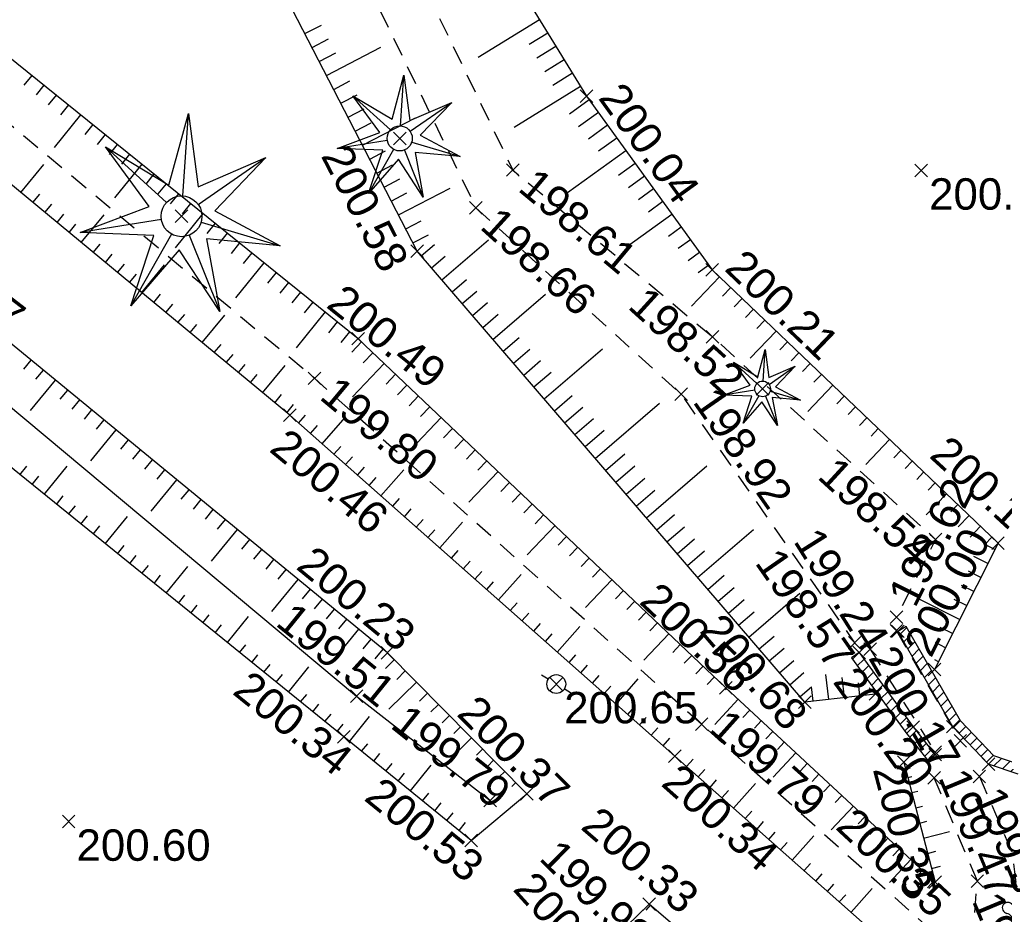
# Model space of a CAD drawing. Extents: x 1616800 to 1632437, y 2248456 to 2251974.
# Tile 88 of 256: x 1617493 to 1617524, y 2251829 to 2251858. Entities that reach past the tile are written whole.
import ezdxf
from ezdxf.enums import TextEntityAlignment as Align

# ---------------------------------------------------------------- set-up
doc = ezdxf.new("R2010")
doc.units = 0
doc.header["$LTSCALE"] = 2
doc.header["$PDMODE"] = 3
doc.header["$PDSIZE"] = 0.2
doc.linetypes.add('CONTINU', pattern=[0])
doc.linetypes.add('FOSSE', pattern=[0.5, 0.3, -0.2])
doc.layers.get('0').update_dxf_attribs({"linetype": 'CONTINUOUS'})
for name, color, linetype in [('X-PTS TOPO-TEXTE TOPOALT', 8, 'CONTINUOUS'), ('X-PTS TOPO-TOPOPOINT', 8, 'CONTINUOUS'), ('Y-FDP TOPO-TOP_AXE_FOSSE', 8, 'CONTINUOUS'), ('Y-FDP TOPO-TOP_BARBULE', 8, 'CONTINUOUS'), ('Y-FDP TOPO-TOP_BATI', 8, 'CONTINUOUS'), ('Y-FDP TOPO-TOP_BORNE', 8, 'CONTINUOUS'), ('Y-FDP TOPO-TOP_TALUS', 8, 'CONTINUOUS'), ('Y-FDP TOPO-TOP_VEGETATION_symb', 8, 'CONTINUOUS')]:
    doc.layers.add(name, color=color, linetype=linetype)
doc.styles.get("Standard").update_dxf_attribs({"font": 'arial.ttf'})

# ---------------------------------------------------------------- blocks, each defined once
blk = doc.blocks.new('TCPOINT_2')
at = {"color": 0}
blk.add_point((0, 0), dxfattribs=at)
at = {"layer": 'X-PTS TOPO-TEXTE TOPOALT'}
blk.add_attdef('ALT', (0.25, 0.25), '', height=0.75, dxfattribs=at)
blk = doc.blocks.new('TCPOINT_C')
at = {"color": 0}
blk.add_point((0, 0), dxfattribs=at)
at = {"layer": 'X-PTS TOPO-TEXTE TOPOALT'}
blk.add_attdef('ALT', text='', height=0.75, dxfattribs=at).set_placement((0.5, 0.09), align=Align.MIDDLE_LEFT)
blk = doc.blocks.new('TCPOINT')
at = {"color": 0}
blk.add_point((0, 0), dxfattribs=at)
at = {"layer": 'X-PTS TOPO-TEXTE TOPOALT'}
blk.add_attdef('ALT', text='', height=0.75, dxfattribs=at).set_placement((0.25, -0.25), align=Align.TOP_LEFT)
blk = doc.blocks.new('p_b')
at = {"color": 0, "elevation": -1000}
for points in [[(-0.265, 0.14), (-0.484, 0.256)], [(0.499, -0.265), (0.265, -0.14)]]:
    blk.add_lwpolyline(points, dxfattribs=at)
at = {"color": 0}
blk.add_circle((0, 0), 0.3, dxfattribs=at)
blk = doc.blocks.new('Arbre composé')
for centre, major_axis, start_param, end_param in [((0.053, 0.929), (-0.0621, 0.0621), -0.814049, 1.170078), ((0.053, 0.929), (0.0621, 0.0621), 5.055805, 7.039932), ((-0.29, 0.794), (0.0543, 0.0543), 6.27112, 9.712496), ((-0.128, 0.856), (0.0756, 0.0756), 2.437811, 4.160139), ((-0.128, 0.856), (-0.0756, 0.0756), 2.589343, 4.311671), ((0.229, 0.846), (-0.0756, 0.0756), 0.343416, 2.065744), ((0.229, 0.846), (0.0756, 0.0756), 3.63654, 5.358868), ((0.366, 0.751), (0.0611, 0.0611), 5.442007, 7.443818), ((-0.447, 0.666), (-0.0621, 0.0621), -0.261799, 1.722328), ((-0.44, 0.401), (-0.243, 0.243), -1.12231, -0.636034), ((0.479, 0.624), (-0.0687, 0.0687), 1.943234, 4.662706), ((0.509, 0.73), (0.0414, 0.0414), 2.084224, 4.724816), ((-0.72, 0.469), (-0.0621, 0.0621), 0.261799, 2.245927), ((-0.72, 0.469), (-0.0621, 0.0621), 4.560857, 6.544985), ((-0.563, 0.585), (-0.0756, 0.0756), 1.419265, 3.141593), ((-0.5, 0.551), (-0.031, 0.031), 2.648002, 5.490599), ((0.419, 0.476), (-0.0439, 0.0439), -1.123056, 1.960793), ((0.66, 0.41), (0.0621, 0.0621), 6.021386, 8.005513), ((-0.741, 0.276), (0.0756, 0.0756), 5.235988, 6.958316), ((0.455, 0.647), (0.162, 0.162), 3.648866, 4.555851), ((0.721, 0.35), (-0.0738, 0.0738), 3.545603, 5.353199), ((-0.819, 0.097), (0.0621, 0.0621), 0.372067, 2.356194), ((-0.741, 0.276), (-0.0756, 0.0756), 1.942863, 3.665191), ((0, 0), (0.177, 0.177), 5.497787, 11.780972), ((0.83, 0.205), (-0.0756, 0.0756), -0.67513, 1.047198), ((0.83, 0.205), (0.0756, 0.0756), 2.617994, 4.340322), ((-0.924, -0.062), (-0.114, 0.114), 4.443451, 5.394658), ((-0.504, 0.247), (-0.256, 0.256), 1.472466, 2.237887), ((0.908, 0.027), (0.0621, 0.0621), 5.497787, 7.481914), ((0.908, 0.027), (-0.0621, 0.0621), 1.942863, 3.926991), ((-0.761, -0.25), (-0.0867, 0.0867), 3.947739, 8.650944), ((-0.574, -0.193), (0.0595, 0.0595), 3.060826, 6.736019), ((0.83, -0.152), (0.0756, 0.0756), 2.094395, 3.816723), ((0.83, -0.152), (-0.0756, 0.0756), -1.198729, 0.523599), ((0.739, -0.292), (0.0611, 0.0611), 3.899862, 5.901673), ((-0.729, -0.409), (-0.0339, 0.0339), -0.091877, 2.941892), ((-0.625, -0.407), (-0.0621, 0.0621), 1.280346, 3.264473), ((-0.512, -0.463), (0.031, 0.031), 5.760943, 8.603541), ((-0.547, -0.525), (0.0756, 0.0756), 4.532206, 6.254534), ((0.543, -0.52), (-0.0756, 0.0756), 0, 1.722328), ((0.547, -0.454), (-0.0565, 0.0565), -1.34685, 0.669035), ((0.66, -0.334), (-0.0621, 0.0621), 1.419265, 3.403392), ((-0.437, -0.685), (0.0621, 0.0621), 1.390613, 3.374741), ((-0.244, -0.712), (0.0756, 0.0756), 0.494947, 2.217275), ((-0.244, -0.712), (-0.0756, 0.0756), 3.485009, 5.207336), ((0.234, -0.699), (-0.0756, 0.0756), -0.523599, 1.198729), ((0.234, -0.699), (0.0756, 0.0756), 5.608055, 7.330383), ((0.428, -0.677), (-0.0621, 0.0621), 2.879793, 4.863921), ((-0.437, -0.685), (0.0621, 0.0621), 3.374741, 5.358868), ((-0.068, -0.795), (0.0621, 0.0621), 1.914212, 3.89834), ((0.056, -0.777), (-0.0621, 0.0621), 2.356194, 4.340322), ((0.428, -0.677), (-0.0621, 0.0621), 0.895666, 2.879793), ((-0.018, -0.801), (0.069, 0.069), 3.361879, 4.78249)]:
    blk.add_ellipse(centre, major_axis=major_axis, ratio=1, start_param=start_param, end_param=end_param)
blk = doc.blocks.new('resineux compose')
at = {"layer": 'Y-FDP TOPO-TOP_VEGETATION_symb'}
for points in [[(-1.966, 1.574), (-0.356, 0.744), (0.005, 2.519)], [(0.001, 0.5), (0.005, 2.519)], [(0.005, 2.519), (0.359, 0.742), (1.972, 1.566)], [(-2.456, -0.556), (-0.804, 0.185), (-1.966, 1.574)], [(-0.39, 0.313), (-1.966, 1.574)], [(0.392, 0.311), (1.972, 1.566)], [(1.972, 1.566), (0.804, 0.182), (2.454, -0.565)], [(-0.488, -0.11), (-2.456, -0.556)], [(0.487, -0.112), (2.454, -0.565)], [(-0.218, -0.45), (-1.097, -2.267)], [(0.216, -0.451), (1.088, -2.271)], [(-1.097, -2.267), (-0.646, -0.513), (-2.456, -0.556)], [(2.454, -0.565), (0.644, -0.515), (1.088, -2.271)], [(1.088, -2.271), (-0.002, -0.825), (-1.097, -2.267)]]:
    blk.add_lwpolyline(points, dxfattribs=at)
at = {"layer": 'Y-FDP TOPO-TOP_VEGETATION_symb', "ltscale": 2}
blk.add_circle((0, 0), 0.5, dxfattribs=at)

msp = doc.modelspace()

# ---------------------------------------------------------------- hatches: boundary and pattern name
at = {"layer": 'Y-FDP TOPO-TOP_BATI'}
h = msp.add_hatch(dxfattribs=at)
h.set_pattern_fill('ANSI31', color=256, scale=0.08)
h.set_pattern_definition([(45, (0, 0), (-0.179605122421, 0.179605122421), [])])
h.paths.add_polyline_path([(1617520.8676, 2251838.4367), (1617520.6076, 2251838.287), (1617522.3556, 2251835.252), (1617523.4966, 2251834.057), (1617524.4426, 2251833.743), (1617524.5371, 2251834.0277), (1617523.662, 2251834.3182), (1617522.5975, 2251835.433)])
h.paths.add_polyline_path([(1617519.3786, 2251837.615), (1617519.1356, 2251837.439), (1617520.8573, 2251835.062), (1617521.5591, 2251834.1731), (1617521.7946, 2251834.359), (1617521.0966, 2251835.243)])

# ---------------------------------------------------------------- linework, layer by layer
at = {"layer": 'Y-FDP TOPO-TOP_AXE_FOSSE', "linetype": 'FOSSE', "elevation": 201.34, "flags": 128}
for points in [[(1617444.7146, 2251952.57), (1617452.3976, 2251940.796), (1617460.6196, 2251928.277), (1617468.7116, 2251915.913), (1617478.7786, 2251901.59), (1617489.4176, 2251885.289), (1617499.8206, 2251870.603), (1617508.3496, 2251852.976), (1617514.7036, 2251847.668), (1617521.8036, 2251841.21), (1617520.5656, 2251838.736)], [(1617443.6246, 2251952.122), (1617451.0056, 2251939.708), (1617459.2046, 2251927.306), (1617467.3396, 2251914.991), (1617477.4776, 2251900.753), (1617487.6636, 2251884.207), (1617498.2986, 2251870.051), (1617507.1666, 2251851.775), (1617513.7036, 2251845.839), (1617519.2316, 2251837.925)], [(1617514.3586, 2251835.33), (1617502.0266, 2251846.345), (1617484.3546, 2251861.07), (1617469.4536, 2251872.756), (1617456.8476, 2251883.259)], [(1617520.5596, 2251838.3), (1617522.5966, 2251834.801)], [(1617519.7256, 2251837.722), (1617521.7926, 2251834.443)], [(1617521.6961, 2251828.7381), (1617514.3586, 2251835.33)], [(1617522.9721, 2251828.3371), (1617523.139, 2251830.3313), (1617521.7623, 2251833.6248)], [(1617523.2035, 2251833.668), (1617524.2391, 2251831.2517), (1617524.6143, 2251828.3115)]]:
    msp.add_lwpolyline(points, dxfattribs=at)
at = {"layer": 'Y-FDP TOPO-TOP_AXE_FOSSE', "elevation": 201.34, "flags": 128}
msp.add_lwpolyline([(1617461.6736, 2251869.68), (1617474.7596, 2251859.553), (1617487.2186, 2251849.714), (1617503.3716, 2251836.225), (1617507.6216, 2251832.9)], dxfattribs=at)
at = {"layer": 'Y-FDP TOPO-TOP_BARBULE'}
for p, q in [((1617501.7235, 2251857.3215), (1617502.2517, 2251857.5942)), ((1617509.1959, 2251857.7605), (1617507.2467, 2251856.5622)), ((1617509.4577, 2251857.3346), (1617508.8627, 2251856.9687)), ((1617501.9529, 2251856.8772), (1617502.4784, 2251857.1485)), ((1617509.7196, 2251856.9086), (1617509.1142, 2251856.5365)), ((1617502.1822, 2251856.4329), (1617502.7051, 2251856.7028)), ((1617502.4116, 2251855.9886), (1617504.1456, 2251856.8838)), ((1617509.9815, 2251856.4827), (1617509.3658, 2251856.1042)), ((1617493.0261, 2251855.991), (1617492.7775, 2251855.683)), ((1617510.2433, 2251856.0568), (1617509.6173, 2251855.6719)), ((1617493.4152, 2251855.6771), (1617493.1655, 2251855.3675)), ((1617502.6409, 2251855.5444), (1617503.1585, 2251855.8115)), ((1617493.8044, 2251855.3631), (1617493.5534, 2251855.0521)), ((1617502.8703, 2251855.1001), (1617503.3852, 2251855.3659)), ((1617510.5052, 2251855.6308), (1617508.3841, 2251854.3268)), ((1617494.1935, 2251855.0491), (1617493.9414, 2251854.7367)), ((1617510.776, 2251855.2108), (1617510.1525, 2251854.7595)), ((1617494.5826, 2251854.7352), (1617493.7383, 2251853.6887)), ((1617503.0996, 2251854.6558), (1617503.6119, 2251854.9202)), ((1617511.0691, 2251854.8058), (1617510.4378, 2251854.3488)), ((1617494.9718, 2251854.4212), (1617494.7173, 2251854.1058)), ((1617503.329, 2251854.2115), (1617503.8386, 2251854.4745)), ((1617503.5583, 2251853.7672), (1617505.2483, 2251854.6395)), ((1617511.3623, 2251854.4008), (1617510.7556, 2251853.9616)), ((1617495.3609, 2251854.1072), (1617495.1052, 2251853.7903)), ((1617495.75, 2251853.7933), (1617495.4931, 2251853.4749)), ((1617511.6555, 2251853.9958), (1617511.0735, 2251853.5744)), ((1617496.1392, 2251853.4793), (1617495.8811, 2251853.1595)), ((1617503.7877, 2251853.3229), (1617504.292, 2251853.5832)), ((1617511.9487, 2251853.5907), (1617510.0907, 2251852.2458)), ((1617492.6747, 2251852.264), (1617493.4089, 2251853.1509)), ((1617496.5283, 2251853.1653), (1617495.6641, 2251852.0943)), ((1617512.2419, 2251853.1857), (1617511.7091, 2251852.8001)), ((1617496.9174, 2251852.8514), (1617496.657, 2251852.5286)), ((1617504.017, 2251852.8786), (1617504.5187, 2251853.1376)), ((1617497.3066, 2251852.5374), (1617497.0449, 2251852.2131)), ((1617504.2464, 2251852.4343), (1617504.7454, 2251852.6919)), ((1617512.5351, 2251852.7807), (1617512.027, 2251852.4129)), ((1617493.0598, 2251851.9451), (1617493.2799, 2251852.2109)), ((1617497.6957, 2251852.2234), (1617497.4329, 2251851.8977)), ((1617504.4757, 2251851.99), (1617504.9721, 2251852.2462)), ((1617504.7051, 2251851.5457), (1617506.351, 2251852.3953)), ((1617512.8283, 2251852.3757), (1617512.3448, 2251852.0257)), ((1617493.445, 2251851.6263), (1617493.6648, 2251851.8918)), ((1617498.0848, 2251851.9095), (1617497.8208, 2251851.5822)), ((1617513.1214, 2251851.9707), (1617512.6626, 2251851.6385)), ((1617498.474, 2251851.5955), (1617497.5899, 2251850.4999)), ((1617493.8301, 2251851.3074), (1617494.0497, 2251851.5726)), ((1617494.6004, 2251850.6697), (1617495.3306, 2251851.5518)), ((1617498.8631, 2251851.2815), (1617498.5967, 2251850.9514)), ((1617504.9344, 2251851.1014), (1617505.4256, 2251851.3549)), ((1617513.4146, 2251851.5656), (1617511.9673, 2251850.518)), ((1617494.2153, 2251850.9886), (1617494.4346, 2251851.2535)), ((1617499.2522, 2251850.9676), (1617498.9846, 2251850.6359)), ((1617513.7078, 2251851.1606), (1617513.2983, 2251850.8642)), ((1617499.6414, 2251850.6536), (1617499.3726, 2251850.3205)), ((1617505.1638, 2251850.6571), (1617505.6586, 2251850.9125)), ((1617506.0839, 2251849.4807), (1617507.5672, 2251850.7557)), ((1617514.001, 2251850.7556), (1617513.6161, 2251850.477)), ((1617494.9856, 2251850.3509), (1617495.2044, 2251850.6152)), ((1617500.0305, 2251850.3396), (1617499.7605, 2251850.005)), ((1617505.4321, 2251850.2391), (1617505.8545, 2251850.6021)), ((1617514.2942, 2251850.3506), (1617513.9339, 2251850.0898)), ((1617495.3707, 2251850.032), (1617495.5893, 2251850.2961)), ((1617500.4196, 2251850.0257), (1617499.5158, 2251848.9054)), ((1617505.758, 2251849.8599), (1617506.1917, 2251850.2327)), ((1617495.7559, 2251849.7132), (1617495.9742, 2251849.9769)), ((1617496.5262, 2251849.0755), (1617497.2523, 2251849.9526)), ((1617500.8088, 2251849.7117), (1617500.5364, 2251849.3742)), ((1617514.5874, 2251849.9455), (1617514.2517, 2251849.7026)), ((1617496.141, 2251849.3944), (1617496.3591, 2251849.6578)), ((1617501.1979, 2251849.3977), (1617500.9244, 2251849.0587)), ((1617506.4098, 2251849.1015), (1617506.8661, 2251849.4938)), ((1617514.9236, 2251849.5781), (1617514.0333, 2251848.6467)), ((1617501.587, 2251849.0838), (1617501.3123, 2251848.7433)), ((1617506.7358, 2251848.7224), (1617507.2034, 2251849.1243)), ((1617515.285, 2251849.2326), (1617515.0235, 2251848.959)), ((1617496.9113, 2251848.7567), (1617497.1289, 2251849.0195)), ((1617501.9762, 2251848.7698), (1617501.7003, 2251848.4278)), ((1617507.0617, 2251848.3432), (1617507.5406, 2251848.7548)), ((1617507.7136, 2251847.5849), (1617509.3852, 2251849.0217)), ((1617515.6464, 2251848.8871), (1617515.3905, 2251848.6193)), ((1617497.2965, 2251848.4378), (1617497.5138, 2251848.7004)), ((1617502.3653, 2251848.4558), (1617501.4416, 2251847.311)), ((1617516.0079, 2251848.5416), (1617515.7551, 2251848.2771)), ((1617497.6816, 2251848.119), (1617497.8987, 2251848.3812)), ((1617498.4519, 2251847.4813), (1617499.1739, 2251848.3535)), ((1617502.7544, 2251848.1419), (1617502.4761, 2251847.797)), ((1617507.3876, 2251847.964), (1617507.8778, 2251848.3854)), ((1617516.3693, 2251848.1961), (1617516.1186, 2251847.9338)), ((1617498.0668, 2251847.8001), (1617498.2836, 2251848.0621)), ((1617503.1436, 2251847.8279), (1617502.8641, 2251847.4815)), ((1617516.7307, 2251847.8506), (1617515.9018, 2251846.9834)), ((1617503.5249, 2251847.5051), (1617503.2169, 2251847.1806)), ((1617508.0395, 2251847.2057), (1617508.5523, 2251847.6465)), ((1617517.0921, 2251847.5051), (1617516.8455, 2251847.2471)), ((1617498.837, 2251847.1624), (1617499.0534, 2251847.4238)), ((1617508.3654, 2251846.8265), (1617508.8895, 2251847.277)), ((1617509.3432, 2251845.689), (1617511.2031, 2251847.2877)), ((1617493.0001, 2251846.9234), (1617492.7619, 2251846.6333)), ((1617499.2222, 2251846.8436), (1617499.4383, 2251847.1047)), ((1617503.8876, 2251847.1608), (1617503.5821, 2251846.839)), ((1617508.6913, 2251846.4473), (1617509.2267, 2251846.9075)), ((1617517.4536, 2251847.1596), (1617517.209, 2251846.9037)), ((1617493.3865, 2251846.6061), (1617493.1477, 2251846.3152)), ((1617499.6073, 2251846.5248), (1617499.8232, 2251846.7855)), ((1617500.3776, 2251845.8871), (1617501.0956, 2251846.7543)), ((1617504.2502, 2251846.8166), (1617503.2402, 2251845.7526)), ((1617517.815, 2251846.8141), (1617517.5725, 2251846.5604)), ((1617493.7729, 2251846.2888), (1617492.9748, 2251845.3168)), ((1617499.9925, 2251846.2059), (1617500.2081, 2251846.4664)), ((1617504.6129, 2251846.4724), (1617504.3124, 2251846.1558)), ((1617509.0173, 2251846.0682), (1617509.5639, 2251846.5381)), ((1617518.1764, 2251846.4685), (1617517.936, 2251846.217)), ((1617494.1593, 2251845.9715), (1617493.9193, 2251845.6791)), ((1617504.9755, 2251846.1282), (1617504.6775, 2251845.8142)), ((1617518.5378, 2251846.123), (1617517.7432, 2251845.2918)), ((1617494.5458, 2251845.6542), (1617494.3051, 2251845.361)), ((1617500.7628, 2251845.5682), (1617500.9779, 2251845.8281)), ((1617505.3382, 2251845.784), (1617505.0427, 2251845.4727)), ((1617509.6691, 2251845.3098), (1617510.2384, 2251845.7992)), ((1617518.8993, 2251845.7775), (1617518.6629, 2251845.5303)), ((1617494.9322, 2251845.3369), (1617494.6908, 2251845.043)), ((1617501.1479, 2251845.2494), (1617501.3627, 2251845.5088)), ((1617505.7008, 2251845.4397), (1617505.4078, 2251845.1311)), ((1617509.9951, 2251844.9307), (1617510.5756, 2251845.4297)), ((1617510.9728, 2251843.7931), (1617513.021, 2251845.5537)), ((1617519.2607, 2251845.432), (1617519.0264, 2251845.187)), ((1617495.3186, 2251845.0196), (1617495.0766, 2251844.7249)), ((1617501.5249, 2251844.921), (1617501.7471, 2251845.1719)), ((1617502.2737, 2251844.2582), (1617503.0118, 2251845.0918)), ((1617506.0635, 2251845.0955), (1617505.0952, 2251844.0754)), ((1617510.321, 2251844.5515), (1617510.9128, 2251845.0602)), ((1617519.6221, 2251845.0865), (1617519.3899, 2251844.8436)), ((1617495.705, 2251844.7023), (1617494.8964, 2251843.7175)), ((1617501.8993, 2251844.5896), (1617502.1211, 2251844.8401)), ((1617506.4261, 2251844.7513), (1617506.1381, 2251844.4479)), ((1617510.6469, 2251844.1723), (1617511.2501, 2251844.6908)), ((1617519.9836, 2251844.741), (1617519.7534, 2251844.5003)), ((1617496.0914, 2251844.385), (1617495.8482, 2251844.0888)), ((1617506.7887, 2251844.4071), (1617506.5033, 2251844.1063)), ((1617520.345, 2251844.3955), (1617519.5846, 2251843.6001)), ((1617496.4778, 2251844.0677), (1617496.234, 2251843.7707)), ((1617502.648, 2251843.9267), (1617502.8691, 2251844.1764)), ((1617507.1514, 2251844.0629), (1617506.8684, 2251843.7647)), ((1617520.7064, 2251844.05), (1617520.4803, 2251843.8136)), ((1617496.8643, 2251843.7503), (1617496.6198, 2251843.4526)), ((1617503.0224, 2251843.5953), (1617503.2431, 2251843.8446)), ((1617511.2988, 2251843.414), (1617511.9134, 2251843.9423)), ((1617492.6463, 2251843.2735), (1617492.8674, 2251843.5468)), ((1617493.4237, 2251842.6446), (1617494.1529, 2251843.5458)), ((1617497.2507, 2251843.433), (1617497.0056, 2251843.1345)), ((1617503.3968, 2251843.2638), (1617503.6171, 2251843.5128)), ((1617504.1455, 2251842.601), (1617504.8777, 2251843.4281)), ((1617507.514, 2251843.7186), (1617507.2336, 2251843.4232)), ((1617511.6247, 2251843.0348), (1617512.2302, 2251843.5553)), ((1617512.6025, 2251841.8973), (1617514.5292, 2251843.5535)), ((1617521.0678, 2251843.7045), (1617520.8438, 2251843.4702)), ((1617493.035, 2251842.959), (1617493.2549, 2251843.2309)), ((1617497.6371, 2251843.1157), (1617496.818, 2251842.1182)), ((1617503.7711, 2251842.9324), (1617503.9912, 2251843.1809)), ((1617507.8767, 2251843.3744), (1617506.9501, 2251842.3982)), ((1617511.9506, 2251842.6556), (1617512.547, 2251843.1682)), ((1617521.4293, 2251843.359), (1617521.2073, 2251843.1269)), ((1617498.0235, 2251842.7984), (1617497.7771, 2251842.4984)), ((1617508.2393, 2251843.0302), (1617507.9639, 2251842.74)), ((1617521.7907, 2251843.0135), (1617521.5708, 2251842.7835)), ((1617493.8124, 2251842.3301), (1617494.03, 2251842.599)), ((1617504.5199, 2251842.2695), (1617504.7392, 2251842.5173)), ((1617508.602, 2251842.686), (1617508.329, 2251842.3984)), ((1617512.2766, 2251842.2765), (1617512.8637, 2251842.7812)), ((1617522.1521, 2251842.668), (1617521.508, 2251841.9942)), ((1617494.2012, 2251842.0156), (1617494.4176, 2251842.2831)), ((1617498.4099, 2251842.4811), (1617498.1629, 2251842.1803)), ((1617504.8942, 2251841.9381), (1617505.1132, 2251842.1854)), ((1617508.9646, 2251842.3418), (1617508.6942, 2251842.0568)), ((1617522.5135, 2251842.3225), (1617522.2978, 2251842.0968)), ((1617494.5899, 2251841.7011), (1617494.8051, 2251841.9671)), ((1617495.3673, 2251841.0722), (1617496.0769, 2251841.9492)), ((1617498.7963, 2251842.1638), (1617498.5487, 2251841.8623)), ((1617509.3273, 2251841.9975), (1617509.0593, 2251841.7152)), ((1617512.9284, 2251841.5181), (1617513.4973, 2251842.0071)), ((1617522.875, 2251841.977), (1617522.5287, 2251841.6148)), ((1617494.9786, 2251841.3866), (1617495.1926, 2251841.6512)), ((1617499.1828, 2251841.8465), (1617498.9345, 2251841.5442)), ((1617505.2686, 2251841.6066), (1617505.4872, 2251841.8536)), ((1617506.0173, 2251840.9438), (1617506.7437, 2251841.7643)), ((1617509.6899, 2251841.6533), (1617508.8051, 2251840.7211)), ((1617513.2543, 2251841.139), (1617513.814, 2251841.6201)), ((1617523.2364, 2251841.6315), (1617522.9097, 2251841.2898)), ((1617499.5692, 2251841.5292), (1617498.7396, 2251840.5189)), ((1617505.6429, 2251841.2752), (1617505.8612, 2251841.5218)), ((1617510.0526, 2251841.3091), (1617509.7896, 2251841.0321)), ((1617513.5803, 2251840.7598), (1617514.1308, 2251841.233)), ((1617514.2321, 2251840.0014), (1617516.0062, 2251841.5264)), ((1617523.5978, 2251841.286), (1617523.377, 2251841.055)), ((1617495.756, 2251840.7577), (1617495.9677, 2251841.0193)), ((1617499.9556, 2251841.2119), (1617499.7061, 2251840.9081)), ((1617510.4152, 2251840.9649), (1617510.1548, 2251840.6905)), ((1617523.6956, 2251840.895), (1617523.377, 2251841.055)), ((1617496.1448, 2251840.4432), (1617496.3553, 2251840.7034)), ((1617500.342, 2251840.8946), (1617500.0919, 2251840.59)), ((1617506.3917, 2251840.6123), (1617506.6093, 2251840.8581)), ((1617510.7778, 2251840.6207), (1617510.5199, 2251840.3489)), ((1617513.9062, 2251840.3806), (1617514.4476, 2251840.846)), ((1617523.4711, 2251840.4482), (1617523.026, 2251840.6718)), ((1617496.5335, 2251840.1287), (1617496.7428, 2251840.3875)), ((1617497.3109, 2251839.4998), (1617498.0009, 2251840.3527)), ((1617500.7284, 2251840.5773), (1617500.4777, 2251840.2719)), ((1617506.766, 2251840.2809), (1617506.9833, 2251840.5263)), ((1617496.9222, 2251839.8142), (1617497.1304, 2251840.0716)), ((1617501.1149, 2251840.26), (1617500.8634, 2251839.9538)), ((1617507.1404, 2251839.9495), (1617507.3573, 2251840.1944)), ((1617507.8891, 2251839.2866), (1617508.6097, 2251840.1005)), ((1617511.1405, 2251840.2764), (1617510.8851, 2251840.0073)), ((1617514.5581, 2251839.6223), (1617515.0811, 2251840.0719)), ((1617523.2466, 2251840.0014), (1617522.8539, 2251840.1988)), ((1617501.5013, 2251839.9427), (1617500.6612, 2251838.9196)), ((1617507.5148, 2251839.618), (1617507.7313, 2251839.8626)), ((1617511.5031, 2251839.9322), (1617510.66, 2251839.0439)), ((1617514.884, 2251839.2431), (1617515.3979, 2251839.6848)), ((1617523.0221, 2251839.5547), (1617522.6296, 2251839.7519)), ((1617497.6996, 2251839.1853), (1617497.9055, 2251839.4397)), ((1617501.8877, 2251839.6254), (1617501.635, 2251839.3177)), ((1617511.8658, 2251839.588), (1617511.6153, 2251839.3241)), ((1617515.8618, 2251838.1056), (1617517.4832, 2251839.4993)), ((1617498.0883, 2251838.8708), (1617498.293, 2251839.1238)), ((1617502.2741, 2251839.3081), (1617502.0208, 2251838.9996)), ((1617508.2635, 2251838.9551), (1617508.4793, 2251839.1989)), ((1617512.2284, 2251839.2438), (1617511.9805, 2251838.9826)), ((1617515.2099, 2251838.8639), (1617515.7147, 2251839.2978)), ((1617522.5731, 2251838.6611), (1617521.2658, 2251839.318)), ((1617522.7976, 2251839.1079), (1617522.4052, 2251839.305)), ((1617498.4771, 2251838.5563), (1617498.6805, 2251838.8078)), ((1617499.2545, 2251837.9273), (1617499.925, 2251838.7561)), ((1617502.6605, 2251838.9908), (1617502.4066, 2251838.6816)), ((1617508.6379, 2251838.6237), (1617508.8533, 2251838.8671)), ((1617512.5911, 2251838.8995), (1617512.3456, 2251838.641)), ((1617515.5358, 2251838.4848), (1617516.0314, 2251838.9107)), ((1617498.8658, 2251838.2418), (1617499.0681, 2251838.4919)), ((1617503.0469, 2251838.6735), (1617502.7924, 2251838.3635)), ((1617509.0122, 2251838.2923), (1617509.2274, 2251838.5353)), ((1617509.761, 2251837.6294), (1617510.4757, 2251838.4367)), ((1617512.9537, 2251838.5553), (1617512.7108, 2251838.2994)), ((1617522.3486, 2251838.2143), (1617521.9566, 2251838.4113)), ((1617503.4334, 2251838.3562), (1617502.5828, 2251837.3203)), ((1617509.3866, 2251837.9608), (1617509.6014, 2251838.2034)), ((1617513.3164, 2251838.2111), (1617512.515, 2251837.3668)), ((1617516.1877, 2251837.7264), (1617516.665, 2251838.1367)), ((1617499.6432, 2251837.6129), (1617499.8432, 2251837.86)), ((1617503.8198, 2251838.0389), (1617503.564, 2251837.7274)), ((1617513.679, 2251837.8669), (1617513.4411, 2251837.6162)), ((1617522.1241, 2251837.7676), (1617521.8011, 2251837.9299)), ((1617500.0319, 2251837.2984), (1617500.2307, 2251837.5441)), ((1617504.2062, 2251837.7216), (1617503.9498, 2251837.4093)), ((1617510.1353, 2251837.2979), (1617510.3494, 2251837.5398)), ((1617514.0417, 2251837.5227), (1617513.8062, 2251837.2746)), ((1617516.5136, 2251837.3472), (1617516.9817, 2251837.7496)), ((1617500.4207, 2251836.9839), (1617500.6183, 2251837.2282)), ((1617501.1981, 2251836.3549), (1617501.849, 2251837.1595)), ((1617504.5708, 2251837.3803), (1617504.2871, 2251837.0998)), ((1617510.5097, 2251836.9665), (1617510.7234, 2251837.2079)), ((1617514.4043, 2251837.1784), (1617514.1714, 2251836.9331)), ((1617516.8396, 2251836.9681), (1617517.2985, 2251837.3626)), ((1617521.8996, 2251837.3208), (1617521.7847, 2251837.3786)), ((1617500.8094, 2251836.6694), (1617501.0058, 2251836.9122)), ((1617504.9224, 2251837.0248), (1617504.6496, 2251836.7551)), ((1617510.884, 2251836.6351), (1617511.0974, 2251836.8761)), ((1617517.1655, 2251836.5889), (1617517.6153, 2251836.9755)), ((1617518.4062, 2251836.1221), (1617518.3155, 2251836.9181)), ((1617505.2739, 2251836.6693), (1617504.401, 2251835.8061)), ((1617511.2584, 2251836.3036), (1617511.4714, 2251836.5443)), ((1617511.6328, 2251835.9722), (1617512.3417, 2251836.773)), ((1617514.767, 2251836.8342), (1617514.5365, 2251836.5915)), ((1617518.903, 2251836.1788), (1617518.8306, 2251836.8145)), ((1617519.3998, 2251836.2354), (1617519.3525, 2251836.6509)), ((1617501.5868, 2251836.0405), (1617501.7809, 2251836.2804)), ((1617505.6255, 2251836.3138), (1617505.3745, 2251836.0656)), ((1617515.1585, 2251836.4631), (1617515.119, 2251836.4205)), ((1617517.4914, 2251836.2097), (1617517.8572, 2251836.5241)), ((1617517.9095, 2251836.0655), (1617517.8572, 2251836.5241)), ((1617501.9755, 2251835.726), (1617502.1684, 2251835.9644)), ((1617505.9771, 2251835.9582), (1617505.737, 2251835.7208)), ((1617515.525, 2251836.123), (1617514.7796, 2251835.3199)), ((1617502.3642, 2251835.4115), (1617502.556, 2251835.6485)), ((1617506.3286, 2251835.6027), (1617506.0995, 2251835.3761)), ((1617512.0071, 2251835.6408), (1617512.2195, 2251835.8806)), ((1617515.8915, 2251835.7828), (1617515.6692, 2251835.5433)), ((1617502.753, 2251835.097), (1617502.9446, 2251835.3339)), ((1617503.1414, 2251834.7822), (1617503.7862, 2251835.5761)), ((1617512.3815, 2251835.3093), (1617512.5935, 2251835.5488)), ((1617516.2579, 2251835.4427), (1617516.037, 2251835.2046)), ((1617506.6802, 2251835.2472), (1617506.4619, 2251835.0314)), ((1617512.7559, 2251834.9779), (1617512.9675, 2251835.2169)), ((1617516.6244, 2251835.1025), (1617516.4047, 2251834.8659)), ((1617503.5295, 2251834.467), (1617503.7243, 2251834.7068)), ((1617507.0318, 2251834.8916), (1617506.3406, 2251834.2082)), ((1617513.1302, 2251834.6464), (1617513.3415, 2251834.8851)), ((1617516.9908, 2251834.7624), (1617516.7725, 2251834.5272)), ((1617503.9177, 2251834.1518), (1617504.1138, 2251834.3933)), ((1617507.3833, 2251834.5361), (1617507.1869, 2251834.3419)), ((1617517.3573, 2251834.4222), (1617516.634, 2251833.643)), ((1617504.3058, 2251833.8365), (1617504.5033, 2251834.0798)), ((1617505.082, 2251833.2061), (1617505.7498, 2251834.0283)), ((1617507.7349, 2251834.1806), (1617507.5494, 2251833.9971)), ((1617513.8788, 2251833.9834), (1617514.0893, 2251834.2209)), ((1617517.7238, 2251834.082), (1617517.5081, 2251833.8497)), ((1617504.6939, 2251833.5213), (1617504.8928, 2251833.7663)), ((1617508.0865, 2251833.8251), (1617507.9118, 2251833.6524)), ((1617514.253, 2251833.6518), (1617514.463, 2251833.8887)), ((1617518.0902, 2251833.7419), (1617517.8759, 2251833.511)), ((1617508.438, 2251833.4695), (1617508.3129, 2251833.3458)), ((1617514.6272, 2251833.3201), (1617514.8366, 2251833.5564)), ((1617515.3756, 2251832.6569), (1617516.0701, 2251833.4405)), ((1617518.4567, 2251833.4017), (1617518.2437, 2251833.1723)), ((1617520.9221, 2251833.6348), (1617521.0523, 2251833.6689)), ((1617505.4701, 2251832.8909), (1617505.6718, 2251833.1392)), ((1617515.0014, 2251832.9885), (1617515.2103, 2251833.2242)), ((1617521.0489, 2251833.1511), (1617521.246, 2251833.2028)), ((1617505.8582, 2251832.5757), (1617506.0613, 2251832.8257)), ((1617518.8231, 2251833.0616), (1617518.6115, 2251832.8335)), ((1617506.2464, 2251832.2604), (1617506.4508, 2251832.5122)), ((1617515.7498, 2251832.3253), (1617515.9576, 2251832.5598)), ((1617519.1896, 2251832.7214), (1617518.4885, 2251831.9661)), ((1617521.1757, 2251832.6674), (1617521.3891, 2251832.7234)), ((1617506.6345, 2251831.9452), (1617506.8403, 2251832.1987)), ((1617516.124, 2251831.9936), (1617516.3313, 2251832.2275)), ((1617519.5561, 2251832.3813), (1617519.3471, 2251832.1561)), ((1617521.3024, 2251832.1838), (1617521.5322, 2251832.244)), ((1617516.4982, 2251831.662), (1617516.7049, 2251831.8953)), ((1617519.9225, 2251832.0411), (1617519.7148, 2251831.8174)), ((1617521.4292, 2251831.7001), (1617522.2494, 2251831.9151)), ((1617516.8724, 2251831.3304), (1617517.0786, 2251831.5631)), ((1617517.2466, 2251830.9988), (1617517.9321, 2251831.7723)), ((1617520.289, 2251831.7009), (1617520.0826, 2251831.4786)), ((1617520.6555, 2251831.3608), (1617520.4504, 2251831.1399)), ((1617521.5559, 2251831.2164), (1617521.8183, 2251831.2852)), ((1617517.6208, 2251830.6672), (1617517.8259, 2251830.8986)), ((1617521.0219, 2251831.0206), (1617520.3429, 2251830.2891)), ((1617521.3884, 2251830.6805), (1617521.186, 2251830.4624)), ((1617521.6827, 2251830.7328), (1617521.9614, 2251830.8058)), ((1617517.995, 2251830.3355), (1617518.1996, 2251830.5664)), ((1617521.7548, 2251830.3403), (1617521.5538, 2251830.1237)), ((1617518.3692, 2251830.0039), (1617518.5732, 2251830.2341)), ((1617519.1176, 2251829.3407), (1617519.7941, 2251830.104)), ((1617518.7434, 2251829.6723), (1617518.9469, 2251829.9019)), ((1617512.7233, 2251829.5728), (1617512.5813, 2251829.4078))]:
    msp.add_line(p, q, dxfattribs=at)
at = {"layer": 'Y-FDP TOPO-TOP_BATI', "elevation": 201.34, "flags": 128}
for points in [[(1617520.8676, 2251838.4367), (1617520.6076, 2251838.287)], [(1617524.5371, 2251834.0277), (1617523.662, 2251834.3182), (1617522.5975, 2251835.433), (1617520.8676, 2251838.4367)], [(1617519.3786, 2251837.615), (1617519.1356, 2251837.439)], [(1617519.1356, 2251837.439), (1617520.8573, 2251835.062), (1617521.5591, 2251834.1731)], [(1617521.7946, 2251834.359), (1617521.5591, 2251834.1731)]]:
    msp.add_lwpolyline(points, dxfattribs=at)
at = {"layer": 'Y-FDP TOPO-TOP_BATI', "linetype": 'Continuous', "elevation": 201.34, "flags": 128}
for points in [[(1617524.4426, 2251833.743), (1617523.4966, 2251834.057), (1617522.3556, 2251835.252), (1617520.6076, 2251838.287)], [(1617519.3786, 2251837.615), (1617521.0966, 2251835.243), (1617521.7946, 2251834.359)]]:
    msp.add_lwpolyline(points, dxfattribs=at)
at = {"layer": 'Y-FDP TOPO-TOP_TALUS', "elevation": 201.34, "flags": 128}
for points in [[(1617519.8966, 2251836.292), (1617517.6416, 2251836.035), (1617505.3006, 2251850.392), (1617493.8806, 2251872.515), (1617487.7996, 2251881.603), (1617467.1036, 2251912.14), (1617456.8516, 2251927.852), (1617448.8536, 2251939.315), (1617442.1856, 2251951.004)], [(1617513.5046, 2251834.315), (1617521.336, 2251827.3747), (1617527.1005, 2251821.0788), (1617530.0596, 2251818.503)], [(1617557.0896, 2251789.213), (1617548.3426, 2251796.766), (1617537.2436, 2251806.945), (1617526.1546, 2251816.634), (1617515.7795, 2251826.9427), (1617512.6907, 2251829.6008)]]:
    msp.add_lwpolyline(points, dxfattribs=at)
at = {"layer": 'Y-FDP TOPO-TOP_TALUS', "linetype": 'CONTINU', "elevation": 201.34, "flags": 128}
for points in [[(1617467.6333, 2251920.1713), (1617469.7136, 2251917.083), (1617480.0876, 2251902.044), (1617490.0636, 2251886.898), (1617500.9026, 2251871.25), (1617510.6926, 2251855.326), (1617514.6956, 2251849.796), (1617523.7966, 2251841.096), (1617521.7756, 2251837.074)], [(1617515.1296, 2251836.49), (1617503.4186, 2251847.606), (1617485.1856, 2251862.317), (1617470.9666, 2251873.648), (1617457.2246, 2251884.904)], [(1617513.5046, 2251834.315), (1617501.2426, 2251845.171), (1617483.5136, 2251859.848), (1617468.4476, 2251871.655), (1617455.7496, 2251882.146)], [(1617508.7896, 2251833.114), (1617504.3506, 2251837.603), (1617488.4106, 2251850.692), (1617475.2756, 2251860.795), (1617462.4126, 2251870.237)], [(1617507.0226, 2251831.63), (1617502.9656, 2251834.925), (1617486.1996, 2251848.489), (1617473.8356, 2251858.304), (1617460.7596, 2251868.525)], [(1617520.7954, 2251834.1184), (1617521.7954, 2251830.3027), (1617515.1296, 2251836.49)], [(1617507.0226, 2251831.63), (1617508.7896, 2251833.114)], [(1617512.6907, 2251829.6008), (1617511.2553, 2251828.2046)]]:
    msp.add_lwpolyline(points, dxfattribs=at)

# ---------------------------------------------------------------- block references
at = {"layer": 'X-PTS TOPO-TOPOPOINT'}
ref = msp.add_blockref('TCPOINT_2', (1617510.6926, 2251855.326, 200.04), dxfattribs=dict(at, rotation=305.8996437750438))
ref.add_attrib('ALT', '200.04', (1617511.0417, 2251855.2701, 200.04), dxfattribs={"layer": 'X-PTS TOPO-TEXTE TOPOALT', "height": 1, "rotation": 305.89964})
for name, p, rotation in [('TCPOINT', (1617504.7442, 2251853.9832, 204.12), 356.3017725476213), ('TCPOINT', (1617497.7954, 2251851.504, 200.58), 356.3017724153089), ('TCPOINT', (1617516.2998, 2251846.0082, 203.9), 356.3017724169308), ('TCPOINT_C', (1617520.5596, 2251838.3, 199.29), 300.2065233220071), ('TCPOINT', (1617519.8966, 2251836.292, 200.32), 6.501886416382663), ('TCPOINT', (1617521.0966, 2251835.243, 200.47), 308.2943657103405), ('TCPOINT', (1617522.3556, 2251835.252, 200.41), 299.9396744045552), ('TCPOINT_C', (1617522.5966, 2251834.801, 199.44), 300.2065234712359), ('TCPOINT_C', (1617521.7926, 2251834.443, 199.41), 302.2263108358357), ('TCPOINT', (1617521.7946, 2251834.359, 199.66), 308.294365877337), ('TCPOINT', (1617523.4966, 2251834.057, 200.5), 313.675761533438)]:
    msp.add_blockref(name, p, dxfattribs=dict(at, rotation=rotation))
ref = msp.add_blockref('TCPOINT', (1617505.3006, 2251850.392, 200.58), dxfattribs=dict(at, rotation=297.3030024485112))
ref.add_attrib('ALT', '200.58', dxfattribs={"layer": 'X-PTS TOPO-TEXTE TOPOALT', "height": 1, "rotation": 297.303}).set_placement((1617503.1088, 2251853.8923, 200.58), align=Align.TOP_LEFT)
ref = msp.add_blockref('TCPOINT_C', (1617508.3496, 2251852.976, 198.61), dxfattribs=dict(at, rotation=320.125316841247))
ref.add_attrib('ALT', '198.61', dxfattribs={"layer": 'X-PTS TOPO-TEXTE TOPOALT', "height": 1, "rotation": 320.12532}).set_placement((1617508.791, 2251852.7245, 198.61), align=Align.MIDDLE_LEFT)
ref = msp.add_blockref('TCPOINT', (1617521.3516, 2251852.964, 200.23), dxfattribs=at)
ref.add_attrib('ALT', '200.23', dxfattribs={"layer": 'X-PTS TOPO-TEXTE TOPOALT', "height": 1, "rotation": 0}).set_placement((1617521.6016, 2251852.714, 200.23), align=Align.TOP_LEFT)
ref = msp.add_blockref('TCPOINT_C', (1617507.1666, 2251851.775, 198.66), dxfattribs=dict(at, rotation=317.7586104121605))
ref.add_attrib('ALT', '198.66', dxfattribs={"layer": 'X-PTS TOPO-TEXTE TOPOALT', "height": 1, "rotation": 317.75861}).set_placement((1617507.5973, 2251851.5055, 198.66), align=Align.MIDDLE_LEFT)
ref = msp.add_blockref('TCPOINT', (1617488.4106, 2251850.692, 200.17), dxfattribs=dict(at, rotation=322.4337268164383))
ref.add_attrib('ALT', '200.17', dxfattribs={"layer": 'X-PTS TOPO-TEXTE TOPOALT', "height": 1, "rotation": 322.43373}).set_placement((1617489.5263, 2251851.1417, 200.17), align=Align.TOP_LEFT)
ref = msp.add_blockref('TCPOINT_2', (1617514.6956, 2251849.796, 200.21), dxfattribs=dict(at, rotation=316.2904734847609))
ref.add_attrib('ALT', '200.21', (1617515.0491, 2251849.804, 200.21), dxfattribs={"layer": 'X-PTS TOPO-TEXTE TOPOALT', "height": 1, "rotation": 316.29047})
ref = msp.add_blockref('TCPOINT', (1617503.4186, 2251847.606, 200.49), dxfattribs=dict(at, rotation=321.1022389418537))
ref.add_attrib('ALT', '200.49', dxfattribs={"layer": 'X-PTS TOPO-TEXTE TOPOALT', "height": 1, "rotation": 321.10224}).set_placement((1617502.9939, 2251849.409, 200.49), align=Align.TOP_LEFT)
ref = msp.add_blockref('TCPOINT_C', (1617514.7036, 2251847.668, 198.52), dxfattribs=dict(at, rotation=317.7110513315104))
ref.add_attrib('ALT', '198.52', dxfattribs={"layer": 'X-PTS TOPO-TEXTE TOPOALT', "height": 1, "rotation": 317.71105}).set_placement((1617512.306, 2251848.9684, 198.52), align=Align.MIDDLE_LEFT)
ref = msp.add_blockref('TCPOINT_C', (1617502.0266, 2251846.345, 199.8), dxfattribs=dict(at, rotation=320.1976180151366))
ref.add_attrib('ALT', '199.80', dxfattribs={"layer": 'X-PTS TOPO-TEXTE TOPOALT', "height": 1, "rotation": 320.19762}).set_placement((1617502.4683, 2251846.0941, 199.8), align=Align.MIDDLE_LEFT)
ref = msp.add_blockref('TCPOINT_C', (1617513.7036, 2251845.839, 198.92), dxfattribs=dict(at, rotation=304.9346446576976))
ref.add_attrib('ALT', '198.92', dxfattribs={"layer": 'X-PTS TOPO-TEXTE TOPOALT', "height": 1, "rotation": 304.93464}).set_placement((1617514.4604, 2251845.8808, 198.92), align=Align.MIDDLE_LEFT)
ref = msp.add_blockref('TCPOINT_2', (1617501.2426, 2251845.171, 200.46), dxfattribs=dict(at, rotation=320.3802516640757))
ref.add_attrib('ALT', '200.46', (1617500.551, 2251844.0423, 200.46), dxfattribs={"layer": 'X-PTS TOPO-TEXTE TOPOALT', "height": 1, "rotation": 320.38025})
ref = msp.add_blockref('TCPOINT_2', (1617523.7966, 2251841.096, 200.13), dxfattribs=dict(at, rotation=317.4963116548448))
ref.add_attrib('ALT', '200.13', (1617521.5718, 2251843.8517, 200.13), dxfattribs={"layer": 'X-PTS TOPO-TEXTE TOPOALT', "height": 1, "rotation": 317.49631})
ref = msp.add_blockref('TCPOINT_C', (1617521.8036, 2251841.21, 198.54), dxfattribs=dict(at, rotation=317.4963120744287))
ref.add_attrib('ALT', '198.54', dxfattribs={"layer": 'X-PTS TOPO-TEXTE TOPOALT', "height": 1, "rotation": 317.49631}).set_placement((1617518.3439, 2251843.5497, 198.54), align=Align.MIDDLE_LEFT)
ref = msp.add_blockref('TCPOINT_C', (1617520.5656, 2251838.736, 198.62), dxfattribs=dict(at, rotation=63.41642457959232))
ref.add_attrib('ALT', '198.62', dxfattribs={"layer": 'X-PTS TOPO-TEXTE TOPOALT', "height": 1, "rotation": 63.41642}).set_placement((1617520.7089, 2251839.2234, 198.62), align=Align.MIDDLE_LEFT)
ref = msp.add_blockref('TCPOINT_C', (1617519.7256, 2251837.722, 199.24), dxfattribs=dict(at, rotation=302.2263108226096))
ref.add_attrib('ALT', '199.24', dxfattribs={"layer": 'X-PTS TOPO-TEXTE TOPOALT', "height": 1, "rotation": 302.22631}).set_placement((1617517.6833, 2251841.4254, 199.24), align=Align.MIDDLE_LEFT)
ref = msp.add_blockref('TCPOINT_2', (1617521.7756, 2251837.074, 200), dxfattribs=dict(at, rotation=63.32109744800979))
ref.add_attrib('ALT', '200.00', (1617521.6645, 2251837.4096, 200), dxfattribs={"layer": 'X-PTS TOPO-TEXTE TOPOALT', "height": 1, "rotation": 63.3211})
ref = msp.add_blockref('TCPOINT', (1617504.3506, 2251837.603, 200.23), dxfattribs=dict(at, rotation=320.6091520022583))
ref.add_attrib('ALT', '200.23', dxfattribs={"layer": 'X-PTS TOPO-TEXTE TOPOALT', "height": 1, "rotation": 320.60915}).set_placement((1617502.0388, 2251841.076, 200.23), align=Align.TOP_LEFT)
ref = msp.add_blockref('TCPOINT_C', (1617519.2316, 2251837.925, 198.57), dxfattribs=dict(at, rotation=304.9346446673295))
ref.add_attrib('ALT', '198.57', dxfattribs={"layer": 'X-PTS TOPO-TEXTE TOPOALT', "height": 1, "rotation": 304.93465}).set_placement((1617516.4406, 2251840.7551, 198.57), align=Align.MIDDLE_LEFT)
ref = msp.add_blockref('TCPOINT', (1617515.1296, 2251836.49, 200.56), dxfattribs=dict(at, rotation=316.4931119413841))
ref.add_attrib('ALT', '200.56', dxfattribs={"layer": 'X-PTS TOPO-TEXTE TOPOALT', "height": 1, "rotation": 316.49311}).set_placement((1617513.0251, 2251839.9254, 200.56), align=Align.TOP_LEFT)
ref = msp.add_blockref('TCPOINT_C', (1617503.3716, 2251836.225, 199.51), dxfattribs=dict(at, rotation=321.0265091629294))
ref.add_attrib('ALT', '199.51', dxfattribs={"layer": 'X-PTS TOPO-TEXTE TOPOALT', "height": 1, "rotation": 321.02651}).set_placement((1617501.0656, 2251838.8886, 199.51), align=Align.MIDDLE_LEFT)
ref = msp.add_blockref('TCPOINT', (1617517.6416, 2251836.035, 200.68), dxfattribs=dict(at, rotation=310.6817177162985))
ref.add_attrib('ALT', '200.68', dxfattribs={"layer": 'X-PTS TOPO-TEXTE TOPOALT', "height": 1, "rotation": 310.68172}).set_placement((1617515.0209, 2251838.9461, 200.68), align=Align.TOP_LEFT)
ref = msp.add_blockref('TCPOINT', (1617520.6076, 2251838.287, 200.17), dxfattribs=dict(at, rotation=299.9396742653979))
ref.add_attrib('ALT', '200.17', dxfattribs={"layer": 'X-PTS TOPO-TEXTE TOPOALT', "height": 1, "rotation": 299.93967}).set_placement((1617520.5157, 2251837.9456, 200.17), align=Align.TOP_LEFT)
ref = msp.add_blockref('TCPOINT', (1617519.3786, 2251837.615, 200.2), dxfattribs=dict(at, rotation=305.9151866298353))
ref.add_attrib('ALT', '200.20', dxfattribs={"layer": 'X-PTS TOPO-TEXTE TOPOALT', "height": 1, "rotation": 305.91519}).set_placement((1617519.3228, 2251837.2659, 200.2), align=Align.TOP_LEFT)
ref = msp.add_blockref('TCPOINT_2', (1617502.9656, 2251834.925, 200.34), dxfattribs=dict(at, rotation=321.0265091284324))
ref.add_attrib('ALT', '200.34', (1617499.3799, 2251836.3207, 200.34), dxfattribs={"layer": 'X-PTS TOPO-TEXTE TOPOALT', "height": 1, "rotation": 321.02651})
ref = msp.add_blockref('TCPOINT', (1617509.7307, 2251836.6085, 200.65), dxfattribs=at)
ref.add_attrib('ALT', '200.65', dxfattribs={"layer": 'X-PTS TOPO-TEXTE TOPOALT', "height": 1}).set_placement((1617509.9807, 2251836.3585, 200.65), align=Align.TOP_LEFT)
ref = msp.add_blockref('TCPOINT', (1617508.7896, 2251833.114, 200.37), dxfattribs=dict(at, rotation=314.7443459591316))
ref.add_attrib('ALT', '200.37', dxfattribs={"layer": 'X-PTS TOPO-TEXTE TOPOALT', "height": 1, "rotation": 314.74435}).set_placement((1617507.2372, 2251836.3359, 200.37), align=Align.TOP_LEFT)
ref = msp.add_blockref('TCPOINT', (1617507.6216, 2251832.9, 199.79), dxfattribs=dict(at, rotation=321.4035115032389))
ref.add_attrib('ALT', '199.79', dxfattribs={"layer": 'X-PTS TOPO-TEXTE TOPOALT', "height": 1, "rotation": 321.40351}).set_placement((1617505.0315, 2251836.0272, 199.79), align=Align.TOP_LEFT)
ref = msp.add_blockref('TCPOINT_C', (1617514.3586, 2251835.33, 199.79), dxfattribs=dict(at, rotation=318.2286226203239))
ref.add_attrib('ALT', '199.79', dxfattribs={"layer": 'X-PTS TOPO-TEXTE TOPOALT', "height": 1, "rotation": 318.22862}).set_placement((1617514.888, 2251835.5075, 199.79), align=Align.MIDDLE_LEFT)
ref = msp.add_blockref('TCPOINT_2', (1617513.5046, 2251834.315, 200.34), dxfattribs=dict(at, rotation=318.4803512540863))
ref.add_attrib('ALT', '200.34', (1617513.0289, 2251833.4006, 200.34), dxfattribs={"layer": 'X-PTS TOPO-TEXTE TOPOALT', "height": 1, "rotation": 318.48035})
ref = msp.add_blockref('TCPOINT_2', (1617520.7954, 2251834.1184, 200.35), dxfattribs=dict(at, rotation=284.6855210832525))
ref.add_attrib('ALT', '200.35', (1617519.8046, 2251833.8984, 200.35), dxfattribs={"layer": 'X-PTS TOPO-TEXTE TOPOALT', "height": 1, "rotation": 284.68552})
ref = msp.add_blockref('TCPOINT_C', (1617521.7623, 2251833.6248, 199.47), dxfattribs=dict(at, rotation=292.6864553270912))
ref.add_attrib('ALT', '199.47', dxfattribs={"layer": 'X-PTS TOPO-TEXTE TOPOALT', "height": 1, "rotation": 292.68646}).set_placement((1617522.3462, 2251833.8328, 199.47), align=Align.MIDDLE_LEFT)
ref = msp.add_blockref('TCPOINT_C', (1617523.2035, 2251833.668, 199.38), dxfattribs=dict(at, rotation=293.2013949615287))
ref.add_attrib('ALT', '199.38', dxfattribs={"layer": 'X-PTS TOPO-TEXTE TOPOALT', "height": 1, "rotation": 293.20139}).set_placement((1617523.4832, 2251833.2439, 199.38), align=Align.MIDDLE_LEFT)
ref = msp.add_blockref('TCPOINT_2', (1617507.0226, 2251831.63, 200.53), dxfattribs=dict(at, rotation=320.9173079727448))
ref.add_attrib('ALT', '200.53', (1617503.5697, 2251832.9368, 200.53), dxfattribs={"layer": 'X-PTS TOPO-TEXTE TOPOALT', "height": 1, "rotation": 320.91731})
ref = msp.add_blockref('TCPOINT_2', (1617512.6907, 2251829.6008, 200.33), dxfattribs=dict(at, rotation=319.2860183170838))
ref.add_attrib('ALT', '200.33', (1617510.4705, 2251832.0203, 200.33), dxfattribs={"layer": 'X-PTS TOPO-TEXTE TOPOALT', "height": 1, "rotation": 319.28602})
ref = msp.add_blockref('TCPOINT_2', (1617521.7954, 2251830.3027, 200.35), dxfattribs=dict(at, rotation=317.0183751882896))
ref.add_attrib('ALT', '200.35', (1617518.5849, 2251832.0208, 200.35), dxfattribs={"layer": 'X-PTS TOPO-TEXTE TOPOALT', "height": 1, "rotation": 317.01838})
ref = msp.add_blockref('TCPOINT', (1617494.2006, 2251832.231, 200.6), dxfattribs=at)
ref.add_attrib('ALT', '200.60', dxfattribs={"layer": 'X-PTS TOPO-TEXTE TOPOALT', "height": 1}).set_placement((1617494.4506, 2251831.981, 200.6), align=Align.TOP_LEFT)
ref = msp.add_blockref('TCPOINT_C', (1617512.1226, 2251828.6823, 199.93), dxfattribs=dict(at, rotation=315.3423328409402))
ref.add_attrib('ALT', '199.93', dxfattribs={"layer": 'X-PTS TOPO-TEXTE TOPOALT', "height": 1, "rotation": 315.34233}).set_placement((1617509.4951, 2251831.3884, 199.93), align=Align.MIDDLE_LEFT)
ref = msp.add_blockref('TCPOINT_2', (1617511.2553, 2251828.2046, 200.41), dxfattribs=dict(at, rotation=312.2369888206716))
ref.add_attrib('ALT', '200.41', (1617508.3167, 2251830.0575, 200.41), dxfattribs={"layer": 'X-PTS TOPO-TEXTE TOPOALT', "height": 1, "rotation": 312.23699})
ref = msp.add_blockref('TCPOINT_C', (1617523.139, 2251830.3313, 199.42), dxfattribs=dict(at, rotation=292.6864553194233))
ref.add_attrib('ALT', '199.42', dxfattribs={"layer": 'X-PTS TOPO-TEXTE TOPOALT', "height": 1, "rotation": 292.68646}).set_placement((1617523.4149, 2251829.9047, 199.42), align=Align.MIDDLE_LEFT)
at = {"layer": 'Y-FDP TOPO-TOP_BORNE', "rotation": 356.3017725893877}
msp.add_blockref('p_b', (1617509.7307, 2251836.6085, 201.34), dxfattribs=at)
msp.add_blockref('p_b', (1617509.7307, 2251836.6085, 201.34), dxfattribs=at)
msp.add_blockref('p_b', (1617509.7307, 2251836.6085, 201.34), dxfattribs=at)
at = {"layer": 'Y-FDP TOPO-TOP_VEGETATION_symb'}
for name, p, xscale, yscale, rotation in [('resineux compose', (1617504.7442, 2251853.9832, 201.34), 0.799999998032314, 0.799999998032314, 356.3017725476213), ('resineux compose', (1617497.7954, 2251851.504, 201.34), 1.299999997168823, 1.299999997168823, 356.3017724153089), ('resineux compose', (1617516.2998, 2251846.0082, 201.34), 0.4999999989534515, 0.4999999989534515, 356.3017724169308), ('Arbre composé', (1617525.4848, 2251828.4512, 201.34), 1.999999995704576, 1.999999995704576, 356.3017723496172)]:
    msp.add_blockref(name, p, dxfattribs=dict(at, xscale=xscale, yscale=yscale, rotation=rotation))

doc.saveas('drawing.dxf')
